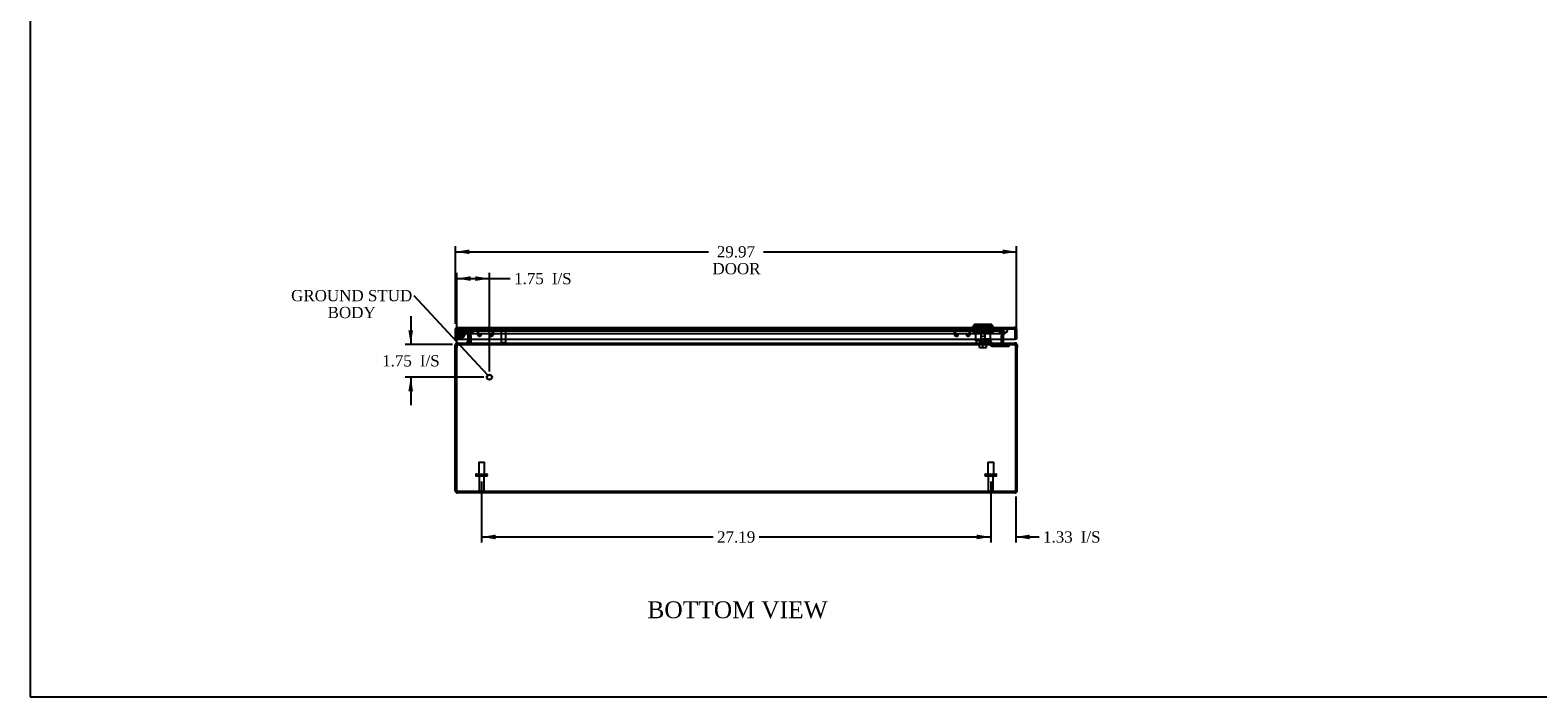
# Model space of a CAD drawing. Header units: inches. Extents: x 1 to 150, y -1 to 99.
# Tile 1 of 9: x 1 to 81, y 0 to 36. Entities that reach past the tile are written whole.
import ezdxf
from ezdxf import colors
from ezdxf.entities.mleader import LeaderData, LeaderLine
from ezdxf.enums import TextEntityAlignment as Align
from ezdxf.lldxf.tags import DXFTag
from ezdxf.math import Vec2, Vec3

# ---------------------------------------------------------------- set-up
doc = ezdxf.new("R2010")
doc.units = ezdxf.units.IN
doc.header["$MEASUREMENT"] = 0
for name, color, linetype in [('CAP02342', 7, 'Continuous'), ('COM52757', 7, 'Continuous'), ('COM52806', 7, 'Continuous'), ('COM70219', 7, 'Continuous'), ('Default', 7, 'Continuous'), ('HNG14573-1', 7, 'Continuous'), ('HNG14573-2', 7, 'Continuous'), ('LOK10000', 7, 'Continuous'), ('LOK10000CAM', 7, 'Continuous'), ('LOK10000NUT', 7, 'Continuous'), ('LOK10000SC', 7, 'Continuous'), ('PCOM53842', 7, 'Continuous'), ('PIN17645', 7, 'Continuous'), ('QLB20183', 7, 'Continuous'), ('STD21878', 7, 'Continuous'), ('STD26098', 7, 'Continuous')]:
    doc.layers.add(name, color=color, linetype=linetype)
doc.styles.add('SEACAD_Times_New_Roman', font='times.ttf')
tags = doc.linetypes.add('HIDDEN2', pattern=[0.1875, 0.125, -0.0625]).pattern_tags.tags
tags[6:7] = [DXFTag(74, 4), DXFTag(75, 0), DXFTag(340, '0'), DXFTag(46, 0.0), DXFTag(50, 0.0), DXFTag(44, 0.0), DXFTag(45, 0.0)]
tags[4:5] = [DXFTag(74, 4), DXFTag(75, 0), DXFTag(340, '0'), DXFTag(46, 0.0), DXFTag(50, 0.0), DXFTag(44, 0.0), DXFTag(45, 0.0)]
doc.dimstyles.new('HAMMOND_(STH_-_120x80)', dxfattribs={"dimtxt": 0.6, "dimasz": 0.75, "dimexe": 0.3, "dimexo": 0.3, "dimgap": 0.15, "dimtad": 0, "dimtih": 1, "dimtoh": 1, "dimzin": 0, "dimdsep": 46, "dimtxsty": 'SEACAD_Times_New_Roman', "dimblk1": '_SE_FILLED', "dimblk2": '_SE_FILLED', "dimsah": 1, "dimcen": 0.3, "dimadec": 0, "dimazin": 0, "dimtfac": 0.8, "dimtofl": 0, "dimtmove": 0, "dimatfit": 3, "dimfxl": 1, "dimtolj": 1, "dimtzin": 0, "dimarcsym": 0})

# ---------------------------------------------------------------- blocks, each defined once
blk = doc.blocks.new('_SE_FILLED')
at = {"color": 0}
blk.add_line((0, 0), (-1, 0), dxfattribs=at)
blk.add_solid([(0, 0), (-1, -0.1665), (-1, 0.1665), (0, 0)], dxfattribs=at)
blk = doc.blocks.new('SE5')
at = {"layer": 'CAP02342', "color": 7, "linetype": 'HIDDEN2'}
for radius in [0.146, 0.086]:
    blk.add_circle((23.619, 19.689), radius, dxfattribs=at)
at = {"layer": 'COM52757', "color": 7, "linetype": 'HIDDEN2'}
for p, q in [((24.029, 19.854), (24.099, 19.87)), ((24.094, 19.573), (24.029, 19.854)), ((24.094, 19.573), (24.164, 19.589)), ((24.094, 19.565), (24.094, 19.573)), ((24.094, 19.558), (24.094, 19.565)), ((24.094, 19.565), (24.166, 19.565)), ((24.094, 19.558), (24.166, 19.558)), ((24.094, 19.411), (24.094, 19.558)), ((24.164, 19.589), (24.099, 19.87)), ((24.108, 19.87), (52.581, 19.87)), ((24.108, 19.854), (24.108, 19.87)), ((24.108, 19.87), (24.175, 19.589)), ((24.108, 19.854), (24.175, 19.573)), ((24.108, 19.854), (52.581, 19.854)), ((24.166, 19.565), (24.164, 19.589)), ((24.166, 19.558), (24.166, 19.565)), ((24.166, 19.411), (24.166, 19.558)), ((24.175, 19.573), (24.175, 19.589)), ((24.175, 19.589), (24.176, 19.565)), ((24.176, 19.565), (24.175, 19.589)), ((24.175, 19.573), (24.176, 19.565)), ((24.176, 19.565), (24.178, 19.558)), ((24.178, 19.558), (24.178, 19.411)), ((52.511, 19.558), (52.513, 19.565)), ((52.511, 19.411), (52.511, 19.558)), ((52.513, 19.565), (52.514, 19.589)), ((52.514, 19.589), (52.513, 19.565)), ((52.513, 19.565), (52.514, 19.573)), ((52.514, 19.589), (52.581, 19.87)), ((52.514, 19.573), (52.581, 19.854)), ((52.514, 19.573), (52.514, 19.589)), ((52.525, 19.589), (52.522, 19.565)), ((52.594, 19.565), (52.522, 19.565)), ((52.522, 19.565), (52.522, 19.558)), ((52.522, 19.558), (52.522, 19.411)), ((52.594, 19.558), (52.522, 19.558)), ((52.59, 19.87), (52.525, 19.589)), ((52.595, 19.573), (52.525, 19.589)), ((52.581, 19.854), (52.581, 19.87)), ((52.66, 19.854), (52.59, 19.87)), ((52.595, 19.573), (52.594, 19.565)), ((52.594, 19.565), (52.594, 19.558)), ((52.594, 19.558), (52.594, 19.411)), ((52.66, 19.854), (52.595, 19.573)), ((23.452, 19.148), (23.452, 19.127)), ((23.452, 19.127), (23.487, 19.127)), ((23.486, 19.199), (23.486, 19.127)), ((23.486, 19.127), (53.203, 19.127)), ((24.058, 19.199), (24.058, 19.127)), ((24.101, 19.199), (24.101, 19.127)), ((24.153, 19.214), (24.164, 19.212)), ((24.178, 19.228), (24.178, 19.212)), ((52.511, 19.228), (52.511, 19.212)), ((52.536, 19.214), (52.525, 19.212)), ((52.588, 19.199), (52.588, 19.127)), ((52.63, 19.199), (52.63, 19.127)), ((53.202, 19.127), (53.236, 19.127)), ((53.203, 19.199), (53.203, 19.127)), ((53.236, 19.148), (53.236, 19.127)), ((23.452, 11.271), (23.452, 11.199)), ((53.236, 11.271), (23.452, 11.271)), ((23.844, 11.271), (23.844, 11.199)), ((24.344, 11.199), (24.344, 11.271)), ((52.344, 11.271), (52.344, 11.199)), ((52.844, 11.199), (52.844, 11.271)), ((53.236, 11.271), (53.236, 11.199))]:
    blk.add_line(p, q, dxfattribs=at)
at = {"layer": 'COM52757', "color": 7, "linetype": 'Continuous'}
for p, q in [((24.094, 19.235), (24.094, 19.411)), ((24.166, 19.235), (24.166, 19.411)), ((24.178, 19.411), (24.178, 19.235)), ((52.511, 19.235), (52.511, 19.411)), ((52.522, 19.411), (52.522, 19.235)), ((52.594, 19.411), (52.594, 19.235)), ((23.344, 18.963), (23.344, 19.091)), ((23.344, 19.091), (23.416, 19.091)), ((23.344, 11.307), (23.344, 18.963)), ((23.416, 18.963), (23.416, 19.091)), ((23.416, 11.307), (23.416, 18.963)), ((23.417, 11.307), (23.417, 18.963)), ((23.452, 19.199), (23.452, 19.148)), ((23.452, 19.199), (23.487, 19.199)), ((23.486, 19.199), (53.203, 19.199)), ((24.094, 19.228), (24.153, 19.214)), ((24.178, 19.235), (24.178, 19.228)), ((52.511, 19.228), (52.511, 19.235)), ((52.595, 19.228), (52.536, 19.214)), ((53.203, 19.199), (53.236, 19.199)), ((53.236, 19.199), (53.236, 19.148)), ((53.344, 19.091), (53.272, 19.091)), ((53.272, 19.091), (53.272, 18.963)), ((53.272, 11.307), (53.272, 18.963)), ((53.272, 11.307), (53.272, 18.963)), ((53.344, 19.091), (53.344, 18.963)), ((53.344, 11.307), (53.344, 18.963)), ((23.344, 11.307), (23.416, 11.307)), ((53.344, 11.307), (53.272, 11.307)), ((53.236, 11.199), (23.452, 11.199))]:
    blk.add_line(p, q, dxfattribs=at)
for centre, radius, start, end in [((23.452, 19.091), 0.108, 90, 180), ((23.452, 19.091), 0.036, 90, 180), ((23.799, 18.963), 0.382, 160.31827, 180), ((24.058, 19.235), 0.036, 270, 347.2321), ((24.058, 19.235), 0.036, 347.2321, 360), ((24.092, 19.343), 0.144, 273.51861, 306.60564), ((24.058, 19.235), 0.108, 352.06095, 360), ((52.596, 19.341), 0.142, 233.15584, 266.71991), ((52.63, 19.235), 0.108, 180, 187.93905), ((52.63, 19.235), 0.036, 180, 192.7679), ((52.63, 19.235), 0.036, 192.7679, 270), ((53.236, 19.091), 0.108, 0, 90), ((53.236, 19.091), 0.036, 0, 90), ((52.89, 18.963), 0.382, 0, 19.68173), ((23.452, 11.307), 0.108, 180, 270), ((23.452, 11.307), 0.036, 180, 204.02246), ((53.236, 11.307), 0.108, 270, 360), ((53.236, 11.307), 0.036, 335.97754, 360)]:
    blk.add_arc(centre, radius, start, end, dxfattribs=at)
at = {"layer": 'COM52757', "color": 7, "linetype": 'HIDDEN2'}
for centre, radius, start, end in [((24.058, 19.235), 0.108, 270, 347.2321), ((24.058, 19.235), 0.108, 347.2321, 352.06095), ((52.63, 19.235), 0.108, 187.93905, 192.7679), ((52.63, 19.235), 0.108, 192.7679, 270), ((23.452, 11.307), 0.036, 204.02246, 270), ((53.236, 11.307), 0.036, 270, 335.97754)]:
    blk.add_arc(centre, radius, start, end, dxfattribs=at)
at = {"layer": 'COM52757', "color": 7, "linetype": 'Continuous'}
for points, knots in [([(23.486, 19.199), (23.485, 19.199), (23.484, 19.199), (23.481, 19.199), (23.479, 19.198), (23.477, 19.196), (23.474, 19.194), (23.472, 19.192), (23.47, 19.19), (23.468, 19.186), (23.466, 19.183), (23.463, 19.179), (23.461, 19.175), (23.458, 19.167), (23.454, 19.154), (23.449, 19.138), (23.446, 19.125), (23.443, 19.114), (23.441, 19.103), (23.44, 19.095), (23.439, 19.091)], [0, 0, 0, 0, 0.039722, 0.079636, 0.119739, 0.160028, 0.200502, 0.241156, 0.281988, 0.322996, 0.364176, 0.405525, 0.447041, 0.48872, 0.614531, 0.741686, 0.80582, 0.870258, 0.934989, 1, 1, 1, 1]), ([(53.25, 19.091), (53.25, 19.094), (53.249, 19.098), (53.247, 19.104), (53.246, 19.111), (53.245, 19.117), (53.243, 19.123), (53.242, 19.129), (53.241, 19.135), (53.239, 19.14), (53.238, 19.146), (53.236, 19.151), (53.234, 19.156), (53.233, 19.161), (53.231, 19.166), (53.228, 19.174), (53.224, 19.183), (53.218, 19.191), (53.214, 19.196), (53.21, 19.198), (53.207, 19.199), (53.204, 19.199), (53.203, 19.199)], [0, 0, 0, 0, 0.037191, 0.074292, 0.1113, 0.148214, 0.185032, 0.22175, 0.258368, 0.294882, 0.331291, 0.367592, 0.403784, 0.439864, 0.475831, 0.511682, 0.636051, 0.758907, 0.819804, 0.880292, 0.94036, 1, 1, 1, 1]), ([(23.452, 11.199), (23.449, 11.199), (23.446, 11.202), (23.44, 11.213), (23.438, 11.221), (23.432, 11.241), (23.429, 11.253), (23.423, 11.279), (23.42, 11.293), (23.417, 11.307)], [0, 0, 0, 0, 0.25, 0.25, 0.5, 0.5, 0.75, 0.75, 1, 1, 1, 1]), ([(53.272, 11.307), (53.269, 11.293), (53.266, 11.279), (53.26, 11.253), (53.257, 11.241), (53.251, 11.221), (53.248, 11.213), (53.242, 11.202), (53.239, 11.199), (53.236, 11.199)], [0, 0, 0, 0, 0.25, 0.25, 0.5, 0.5, 0.75, 0.75, 1, 1, 1, 1])]:
    blk.add_open_spline(points, degree=3, knots=knots, dxfattribs=at)
at = {"layer": 'COM52757', "color": 7, "linetype": 'HIDDEN2'}
for points, knots in [([(23.486, 19.127), (23.481, 19.127), (23.476, 19.127), (23.468, 19.123), (23.463, 19.121), (23.455, 19.114), (23.452, 19.11), (23.445, 19.101), (23.442, 19.097), (23.439, 19.091)], [0, 0, 0, 0, 0.25, 0.25, 0.5, 0.5, 0.75, 0.75, 1, 1, 1, 1]), ([(24.178, 19.212), (24.171, 19.2), (24.165, 19.188), (24.152, 19.168), (24.146, 19.159), (24.133, 19.143), (24.127, 19.138), (24.114, 19.13), (24.107, 19.127), (24.101, 19.127)], [0, 0, 0, 0, 0.25, 0.25, 0.5, 0.5, 0.75, 0.75, 1, 1, 1, 1]), ([(52.588, 19.127), (52.581, 19.127), (52.575, 19.13), (52.562, 19.138), (52.556, 19.143), (52.543, 19.159), (52.537, 19.168), (52.524, 19.188), (52.517, 19.2), (52.511, 19.212)], [0, 0, 0, 0, 0.25, 0.25, 0.5, 0.5, 0.75, 0.75, 1, 1, 1, 1]), ([(53.25, 19.091), (53.247, 19.097), (53.244, 19.101), (53.237, 19.11), (53.233, 19.114), (53.226, 19.121), (53.221, 19.123), (53.212, 19.127), (53.208, 19.127), (53.203, 19.127)], [0, 0, 0, 0, 0.25, 0.25, 0.5, 0.5, 0.75, 0.75, 1, 1, 1, 1]), ([(23.452, 11.271), (23.446, 11.271), (23.44, 11.275), (23.429, 11.289), (23.423, 11.298), (23.417, 11.307)], [0, 0, 0, 0, 0.5, 0.5, 1, 1, 1, 1]), ([(53.272, 11.307), (53.266, 11.298), (53.26, 11.289), (53.248, 11.275), (53.242, 11.271), (53.236, 11.271)], [0, 0, 0, 0, 0.5, 0.5, 1, 1, 1, 1])]:
    blk.add_open_spline(points, degree=3, knots=knots, dxfattribs=at)
at = {"layer": 'COM52806', "color": 7, "linetype": 'Continuous'}
for p, q in [((23.348, 19.411), (23.348, 19.928)), ((23.348, 19.411), (23.42, 19.411)), ((23.42, 19.979), (23.394, 20.016)), ((23.42, 19.979), (23.42, 19.928)), ((23.42, 19.928), (23.42, 19.928)), ((23.42, 19.411), (23.42, 19.928)), ((23.421, 19.928), (23.421, 20.016)), ((23.421, 19.928), (23.421, 19.411)), ((23.421, 19.411), (53.245, 19.411)), ((23.456, 20.036), (53.209, 20.036)), ((23.456, 20.036), (23.456, 20.036)), ((23.456, 20.036), (23.456, 20.036)), ((23.456, 20.036), (23.456, 20.036)), ((53.209, 20.036), (53.21, 20.036)), ((53.21, 20.036), (53.21, 20.036)), ((53.21, 20.036), (53.21, 20.036)), ((53.245, 19.928), (53.245, 20.016)), ((53.246, 19.928), (53.245, 19.928)), ((53.245, 19.928), (53.245, 19.411)), ((53.245, 19.411), (53.245, 19.928)), ((53.317, 19.411), (53.245, 19.411)), ((53.246, 19.979), (53.272, 20.016)), ((53.246, 19.928), (53.246, 19.979)), ((53.317, 19.928), (53.317, 19.411))]:
    blk.add_line(p, q, dxfattribs=at)
at = {"layer": 'COM52806', "color": 7, "linetype": 'HIDDEN2'}
for p, q in [((23.421, 19.928), (23.421, 19.928)), ((23.456, 20.036), (23.456, 19.964)), ((23.456, 19.964), (23.456, 20.036)), ((23.456, 19.964), (53.209, 19.964)), ((51.126, 19.964), (51.126, 20.036)), ((51.29, 19.964), (51.29, 20.036)), ((51.752, 19.964), (51.752, 20.036)), ((51.917, 19.964), (51.917, 20.036)), ((53.209, 19.964), (53.209, 20.036)), ((53.21, 20.036), (53.21, 19.964)), ((53.245, 19.928), (53.245, 19.928))]:
    blk.add_line(p, q, dxfattribs=at)
at = {"layer": 'COM52806', "color": 7, "linetype": 'Continuous'}
for centre, start, end in [((23.456, 19.928), 125.52652, 180), ((23.456, 19.928), 90.21754, 125.52652), ((23.456, 19.928), 90, 90.10085), ((53.209, 19.928), 89.89915, 90), ((53.209, 19.928), 54.47348, 89.78246), ((53.209, 19.928), 0, 54.47348)]:
    blk.add_arc(centre, 0.108, start, end, dxfattribs=at)
at = {"layer": 'COM52806', "color": 7, "linetype": 'HIDDEN2'}
for centre, start, end in [((23.456, 19.928), 90.30255, 180), ((23.457, 19.928), 90.30255, 180), ((23.456, 19.928), 90, 90.30255), ((53.209, 19.928), 89.69745, 90), ((53.209, 19.928), 0, 89.69745), ((53.209, 19.928), 0, 89.69745)]:
    blk.add_arc(centre, 0.036, start, end, dxfattribs=at)
for points, knots in [([(23.456, 20.036), (23.456, 20.031), (23.456, 20.025), (23.456, 20.019), (23.456, 20.013), (23.456, 20.006), (23.455, 20), (23.455, 19.999), (23.455, 19.997), (23.455, 19.996), (23.455, 19.994), (23.455, 19.993), (23.454, 19.991), (23.454, 19.991), (23.453, 19.99), (23.453, 19.99), (23.452, 19.989), (23.452, 19.989), (23.451, 19.988), (23.448, 19.987), (23.445, 19.987), (23.442, 19.986), (23.439, 19.985), (23.436, 19.985), (23.433, 19.984), (23.429, 19.982), (23.424, 19.981), (23.42, 19.979)], [0, 0, 0, 0, 0.186705, 0.186705, 0.186705, 0.38114, 0.38114, 0.38114, 0.429837, 0.429837, 0.429837, 0.479528, 0.479528, 0.479528, 0.504062, 0.504062, 0.504062, 0.535578, 0.535578, 0.535578, 0.673413, 0.673413, 0.673413, 0.81014, 0.81014, 0.81014, 1, 1, 1, 1]), ([(23.421, 19.979), (23.426, 19.981), (23.431, 19.983), (23.44, 19.985), (23.443, 19.986), (23.447, 19.987), (23.448, 19.987), (23.451, 19.988), (23.452, 19.989), (23.454, 19.991), (23.455, 19.993), (23.455, 19.997), (23.456, 19.999), (23.456, 20.005), (23.456, 20.009), (23.456, 20.021), (23.456, 20.029), (23.456, 20.036)], [0, 0, 0, 0, 0.25, 0.25, 0.375, 0.375, 0.4375, 0.4375, 0.5, 0.5, 0.5625, 0.5625, 0.625, 0.625, 0.75, 0.75, 1, 1, 1, 1]), ([(53.246, 19.979), (53.24, 19.981), (53.235, 19.983), (53.226, 19.985), (53.224, 19.986), (53.219, 19.987), (53.218, 19.987), (53.215, 19.988), (53.214, 19.989), (53.212, 19.991), (53.211, 19.993), (53.211, 19.997), (53.211, 19.999), (53.21, 20.005), (53.21, 20.009), (53.21, 20.021), (53.21, 20.029), (53.21, 20.036)], [0, 0, 0, 0, 0.25, 0.25, 0.375, 0.375, 0.4375, 0.4375, 0.5, 0.5, 0.5625, 0.5625, 0.625, 0.625, 0.75, 0.75, 1, 1, 1, 1]), ([(53.21, 20.036), (53.21, 20.031), (53.21, 20.025), (53.21, 20.019), (53.21, 20.013), (53.21, 20.006), (53.21, 20), (53.21, 19.999), (53.21, 19.997), (53.211, 19.996), (53.211, 19.994), (53.211, 19.993), (53.212, 19.991), (53.212, 19.991), (53.212, 19.99), (53.213, 19.99), (53.213, 19.989), (53.214, 19.989), (53.215, 19.988), (53.218, 19.987), (53.221, 19.987), (53.224, 19.986), (53.227, 19.985), (53.23, 19.985), (53.233, 19.984), (53.237, 19.982), (53.241, 19.981), (53.245, 19.979)], [0, 0, 0, 0, 0.186705, 0.186705, 0.186705, 0.38114, 0.38114, 0.38114, 0.429837, 0.429837, 0.429837, 0.479528, 0.479528, 0.479528, 0.504062, 0.504062, 0.504062, 0.535578, 0.535578, 0.535578, 0.673413, 0.673413, 0.673413, 0.81014, 0.81014, 0.81014, 1, 1, 1, 1])]:
    blk.add_open_spline(points, degree=3, knots=knots, dxfattribs=at)
at = {"layer": 'COM52806', "color": 7, "linetype": 'Continuous'}
for points in [[(23.421, 20.016), (23.427, 20.023), (23.432, 20.028), (23.444, 20.035), (23.45, 20.036), (23.456, 20.036)], [(53.245, 20.016), (53.239, 20.023), (53.233, 20.028), (53.222, 20.035), (53.216, 20.036), (53.21, 20.036)]]:
    blk.add_open_spline(points, degree=3, knots=[0, 0, 0, 0, 0.5, 0.5, 1, 1, 1, 1], dxfattribs=at)
at = {"layer": 'COM70219', "color": 7, "linetype": 'HIDDEN2'}
for p, q in [((23.834, 19.963), (24.333, 19.963)), ((23.834, 19.962), (23.834, 19.963)), ((23.834, 19.962), (24.333, 19.962)), ((24.083, 19.96), (23.834, 19.962)), ((24.332, 19.962), (24.083, 19.96)), ((24.083, 19.96), (24.333, 19.96)), ((24.083, 19.714), (24.333, 19.714)), ((24.332, 19.963), (24.332, 19.962)), ((24.333, 19.963), (52.355, 19.963)), ((24.333, 19.962), (52.355, 19.962)), ((24.333, 19.96), (52.355, 19.96)), ((24.333, 19.714), (52.355, 19.714)), ((52.355, 19.963), (52.854, 19.963)), ((52.355, 19.962), (52.854, 19.962)), ((52.355, 19.96), (52.605, 19.96)), ((52.355, 19.714), (52.605, 19.714)), ((52.356, 19.963), (52.356, 19.962)), ((52.356, 19.962), (52.605, 19.96)), ((52.605, 19.96), (52.854, 19.962)), ((52.854, 19.962), (52.854, 19.963))]:
    blk.add_line(p, q, dxfattribs=at)
for centre in [(24.083, 19.964), (52.605, 19.964)]:
    blk.add_arc(centre, 0.25, 180, 0, dxfattribs=at)
at = {"layer": 'HNG14573-1', "color": 7, "linetype": 'HIDDEN2'}
for p, q in [((23.905, 19.867), (23.619, 19.867)), ((23.905, 19.81), (23.619, 19.81)), ((23.713, 19.766), (23.757, 19.802)), ((23.805, 19.81), (24.019, 19.64)), ((23.824, 19.867), (24.07, 19.672)), ((23.853, 19.81), (23.853, 19.867)), ((24.037, 19.562), (23.996, 19.738)), ((24.037, 19.411), (24.037, 19.556)), ((24.05, 19.684), (24.059, 19.641)), ((24.092, 19.575), (24.052, 19.751)), ((24.077, 19.418), (24.077, 19.374)), ((24.116, 19.652), (24.105, 19.7)), ((24.134, 19.372), (24.134, 19.421))]:
    blk.add_line(p, q, dxfattribs=at)
at = {"layer": 'HNG14573-1', "color": 7, "linetype": 'Continuous'}
for p, q in [((24.037, 19.277), (24.037, 19.411)), ((23.956, 19.256), (24.016, 19.256)), ((23.956, 19.256), (23.956, 19.199))]:
    blk.add_line(p, q, dxfattribs=at)
at = {"layer": 'HNG14573-1', "color": 7, "linetype": 'HIDDEN2'}
for centre, radius, start, end in [((23.619, 19.689), 0.178, 90, 39.40749), ((23.619, 19.689), 0.121, 90, 39.40749), ((23.905, 19.717), 0.15, 13, 90), ((23.905, 19.717), 0.093, 13, 90), ((24.054, 19.741), 0.057, 193, 265.64774), ((24.088, 19.592), 0.057, 120.35226, 193), ((24.008, 19.556), 0.029, 0, 13), ((24.094, 19.473), 0.057, 180, 252.64774), ((24.094, 19.32), 0.057, 107.35226, 180), ((24.049, 19.687), 0.057, 13, 85.64774), ((24.06, 19.639), 0.057, 300.35226, 13), ((24.008, 19.556), 0.086, 0, 13), ((24.077, 19.421), 0.057, 0, 72.64774), ((24.077, 19.372), 0.057, 287.35226, 0)]:
    blk.add_arc(centre, radius, start, end, dxfattribs=at)
at = {"layer": 'HNG14573-1', "color": 7, "linetype": 'Continuous'}
for radius in [0.078, 0.021]:
    blk.add_arc((24.016, 19.277), radius, 270, 0, dxfattribs=at)
at = {"layer": 'HNG14573-2', "color": 7, "linetype": 'HIDDEN2'}
for radius in [0.228, 0.12]:
    blk.add_circle((23.619, 19.689), radius, dxfattribs=at)
for radius, start, end in [(0.228, 180, 0), (0.199, 0, 178.38815), (0.199, 181.61185, 0), (0.228, 0, 90)]:
    blk.add_arc((23.619, 19.689), radius, start, end, dxfattribs=at)
at = {"layer": 'HNG14573-2', "color": 7, "linetype": 'Continuous'}
blk.add_arc((23.619, 19.689), 0.199, 178.38815, 181.61185, dxfattribs=at)
at = {"layer": 'LOK10000', "color": 7, "linetype": 'Continuous'}
for p, q in [((51.071, 20.196), (50.971, 20.096)), ((51.971, 20.196), (51.071, 20.196)), ((52.071, 20.096), (51.971, 20.196)), ((52.071, 20.096), (50.971, 20.096)), ((50.971, 20.096), (50.971, 20.036)), ((52.071, 20.036), (52.071, 20.096))]:
    blk.add_line(p, q, dxfattribs=at)
at = {"layer": 'LOK10000', "color": 7, "linetype": 'HIDDEN2'}
for p, q in [((51.209, 20.196), (51.209, 20.166)), ((51.209, 20.166), (51.834, 20.166)), ((51.209, 20.166), (51.209, 20.106)), ((51.211, 20.106), (51.211, 20.166)), ((51.832, 20.106), (51.832, 20.166)), ((51.834, 20.166), (51.834, 20.196)), ((51.834, 20.106), (51.834, 20.166)), ((51.126, 19.966), (51.126, 20.036)), ((51.129, 19.966), (51.129, 19.326)), ((51.521, 19.326), (51.129, 19.326)), ((51.211, 20.106), (51.209, 20.106)), ((51.832, 20.106), (51.211, 20.106)), ((51.29, 19.966), (51.29, 20.036)), ((51.364, 19.226), (51.364, 19.326)), ((51.521, 19.796), (51.405, 19.726)), ((51.637, 19.726), (51.405, 19.726)), ((51.405, 19.726), (51.405, 19.226)), ((51.637, 19.726), (51.521, 19.796)), ((51.521, 19.426), (51.914, 19.426)), ((51.521, 19.426), (51.521, 19.326)), ((51.637, 19.226), (51.637, 19.726)), ((51.679, 19.226), (51.679, 19.426)), ((51.752, 19.966), (51.752, 20.036)), ((51.832, 20.106), (51.834, 20.106)), ((51.877, 19.326), (51.914, 19.326)), ((51.914, 19.426), (51.914, 19.966)), ((51.914, 19.426), (51.914, 19.326)), ((51.917, 19.966), (51.917, 20.036)), ((51.679, 19.226), (51.364, 19.226))]:
    blk.add_line(p, q, dxfattribs=at)
at = {"layer": 'LOK10000CAM', "color": 7, "linetype": 'HIDDEN2'}
for p, q in [((51.152, 19.326), (51.152, 19.176)), ((51.364, 19.326), (51.364, 19.176)), ((51.521, 19.326), (51.822, 19.326)), ((51.679, 19.326), (51.679, 19.176)), ((51.822, 19.326), (51.877, 19.326)), ((51.822, 19.176), (51.822, 19.326)), ((51.877, 19.326), (52.07, 19.161)), ((51.406, 19.176), (51.152, 19.176)), ((51.822, 19.176), (51.406, 19.176)), ((52.014, 19.011), (51.822, 19.176)), ((52.774, 19.011), (52.014, 19.011)), ((52.07, 19.161), (52.774, 19.161)), ((52.774, 19.161), (52.899, 19.161)), ((52.899, 19.011), (52.774, 19.011)), ((52.899, 19.161), (52.899, 19.011))]:
    blk.add_line(p, q, dxfattribs=at)
at = {"layer": 'LOK10000NUT', "color": 7, "linetype": 'HIDDEN2'}
for p, q in [((50.991, 19.966), (51.521, 19.966)), ((50.991, 19.966), (50.991, 19.751)), ((50.991, 19.751), (51.521, 19.751)), ((51.129, 19.966), (51.129, 19.751)), ((51.521, 19.966), (52.051, 19.966)), ((51.521, 19.966), (51.521, 19.751)), ((51.521, 19.751), (52.051, 19.751)), ((51.914, 19.751), (51.914, 19.966)), ((52.051, 19.966), (52.051, 19.751))]:
    blk.add_line(p, q, dxfattribs=at)
at = {"layer": 'LOK10000SC', "color": 7, "linetype": 'HIDDEN2'}
for p, q in [((51.637, 19.551), (51.405, 19.551)), ((51.405, 19.551), (51.405, 19.176)), ((51.637, 19.176), (51.637, 19.551)), ((51.259, 19.176), (51.259, 19.106)), ((51.784, 19.106), (51.259, 19.106)), ((51.329, 18.969), (51.329, 19.106)), ((51.329, 18.969), (51.521, 18.969)), ((51.521, 18.969), (51.521, 19.106)), ((51.521, 18.969), (51.714, 18.969)), ((51.714, 18.969), (51.714, 19.106)), ((51.784, 19.106), (51.784, 19.176))]:
    blk.add_line(p, q, dxfattribs=at)
at = {"layer": 'PCOM53842', "color": 7, "linetype": 'HIDDEN2'}
for p, q in [((24.545, 19.639), (24.545, 19.883)), ((24.583, 19.639), (24.583, 19.883)), ((24.626, 19.926), (25.277, 19.926)), ((24.652, 19.596), (24.626, 19.596)), ((24.652, 19.558), (24.626, 19.558)), ((24.695, 19.676), (24.695, 19.639)), ((24.733, 19.676), (24.695, 19.676)), ((24.733, 19.676), (24.733, 19.639)), ((25.17, 19.639), (25.17, 19.676)), ((25.17, 19.676), (25.208, 19.676)), ((25.208, 19.639), (25.208, 19.676)), ((25.277, 19.596), (25.251, 19.596)), ((25.277, 19.558), (25.251, 19.558)), ((25.32, 19.883), (25.32, 19.639)), ((25.358, 19.883), (25.358, 19.639)), ((50.008, 19.639), (50.008, 19.883)), ((50.046, 19.639), (50.046, 19.883)), ((50.089, 19.926), (50.739, 19.926)), ((50.115, 19.596), (50.089, 19.596)), ((50.115, 19.558), (50.089, 19.558)), ((50.158, 19.676), (50.158, 19.639)), ((50.196, 19.676), (50.158, 19.676)), ((50.196, 19.676), (50.196, 19.639)), ((50.632, 19.639), (50.632, 19.676)), ((50.632, 19.676), (50.67, 19.676)), ((50.67, 19.639), (50.67, 19.676)), ((50.739, 19.596), (50.713, 19.596)), ((50.739, 19.558), (50.713, 19.558)), ((50.782, 19.883), (50.782, 19.639)), ((50.82, 19.883), (50.82, 19.639))]:
    blk.add_line(p, q, dxfattribs=at)
for centre, radius, start, end in [((24.626, 19.883), 0.081, 90, 180), ((24.626, 19.639), 0.081, 180, 270), ((24.626, 19.883), 0.043, 90, 180), ((24.626, 19.639), 0.043, 180, 270), ((24.652, 19.639), 0.043, 270, 0), ((24.652, 19.639), 0.081, 270, 0), ((25.251, 19.639), 0.081, 180, 270), ((25.251, 19.639), 0.043, 180, 270), ((25.277, 19.883), 0.081, 0, 90), ((25.277, 19.883), 0.043, 0, 90), ((25.277, 19.639), 0.043, 270, 0), ((25.277, 19.639), 0.081, 270, 0), ((50.089, 19.883), 0.081, 90, 180), ((50.089, 19.639), 0.081, 180, 270), ((50.089, 19.883), 0.043, 90, 180), ((50.089, 19.639), 0.043, 180, 270), ((50.115, 19.639), 0.043, 270, 0), ((50.115, 19.639), 0.081, 270, 0), ((50.713, 19.639), 0.081, 180, 270), ((50.713, 19.639), 0.043, 180, 270), ((50.739, 19.883), 0.081, 0, 90), ((50.739, 19.883), 0.043, 0, 90), ((50.739, 19.639), 0.043, 270, 0), ((50.739, 19.639), 0.081, 270, 0)]:
    blk.add_arc(centre, radius, start, end, dxfattribs=at)
at = {"layer": 'PIN17645', "color": 7, "linetype": 'HIDDEN2'}
for radius in [0.188, 0.113, 0.063, 0.05]:
    blk.add_circle((23.619, 19.689), radius, dxfattribs=at)
at = {"layer": 'QLB20183', "color": 7, "linetype": 'HIDDEN2'}
for p, q in [((25.67, 19.934), (25.67, 19.964)), ((26.045, 19.934), (25.67, 19.934)), ((29.295, 19.934), (26.045, 19.934)), ((26.822, 19.936), (26.822, 19.918)), ((26.822, 19.919), (26.844, 19.919)), ((26.83, 19.936), (26.83, 19.918)), ((26.833, 19.919), (26.833, 19.934)), ((26.837, 19.936), (26.837, 19.918)), ((26.839, 19.919), (26.839, 19.934)), ((26.844, 19.919), (26.936, 19.919)), ((26.845, 19.936), (26.845, 19.918)), ((26.848, 19.919), (26.848, 19.934)), ((26.858, 19.919), (26.858, 19.934)), ((26.864, 19.919), (26.864, 19.934)), ((26.89, 19.919), (26.89, 19.934)), ((26.902, 19.919), (26.902, 19.934)), ((26.903, 19.919), (26.903, 19.934)), ((26.909, 19.919), (26.909, 19.934)), ((26.912, 19.919), (26.912, 19.934)), ((26.921, 19.919), (26.921, 19.934)), ((26.921, 19.919), (26.942, 19.919)), ((26.936, 19.919), (26.936, 19.934)), ((26.936, 19.919), (26.964, 19.919)), ((26.942, 19.919), (26.942, 19.934)), ((26.946, 19.919), (26.946, 19.934)), ((26.954, 19.919), (26.954, 19.934)), ((26.954, 19.919), (26.954, 19.934)), ((26.956, 19.918), (26.956, 19.936)), ((26.964, 19.919), (26.964, 19.934)), ((26.965, 19.919), (26.965, 19.934)), ((26.967, 19.918), (26.967, 19.936)), ((27.041, 19.936), (27.041, 19.918)), ((27.041, 19.919), (27.06, 19.919)), ((27.044, 19.936), (27.044, 19.918)), ((27.055, 19.919), (27.055, 19.934)), ((27.055, 19.919), (27.055, 19.934)), ((27.055, 19.919), (27.078, 19.919)), ((27.059, 19.919), (27.059, 19.934)), ((27.06, 19.919), (27.06, 19.934)), ((27.06, 19.919), (27.155, 19.919)), ((27.07, 19.919), (27.07, 19.934)), ((27.073, 19.919), (27.073, 19.934)), ((27.078, 19.919), (27.078, 19.934)), ((27.137, 19.919), (27.137, 19.934)), ((27.137, 19.919), (27.161, 19.919)), ((27.142, 19.919), (27.142, 19.934)), ((27.142, 19.919), (27.142, 19.934)), ((27.145, 19.919), (27.145, 19.934)), ((27.155, 19.919), (27.155, 19.934)), ((27.155, 19.919), (27.174, 19.919)), ((27.156, 19.918), (27.156, 19.936)), ((27.16, 19.918), (27.16, 19.936)), ((27.161, 19.919), (27.161, 19.934)), ((27.165, 19.919), (27.165, 19.934)), ((27.171, 19.918), (27.171, 19.936)), ((27.174, 19.918), (27.174, 19.936)), ((27.255, 19.936), (27.255, 19.918)), ((27.257, 19.919), (27.257, 19.934)), ((27.257, 19.919), (27.264, 19.919)), ((27.264, 19.919), (27.379, 19.919)), ((27.314, 19.919), (27.314, 19.934)), ((27.329, 19.919), (27.329, 19.934)), ((27.379, 19.919), (27.387, 19.919)), ((27.381, 19.919), (27.381, 19.934)), ((27.387, 19.919), (27.387, 19.934)), ((27.387, 19.919), (27.387, 19.934)), ((27.387, 19.919), (27.387, 19.934)), ((27.389, 19.918), (27.389, 19.936)), ((27.389, 19.918), (27.389, 19.936)), ((27.468, 19.919), (27.468, 19.934)), ((27.468, 19.919), (27.491, 19.919)), ((27.472, 19.919), (27.472, 19.934)), ((27.481, 19.919), (27.481, 19.934)), ((27.483, 19.919), (27.483, 19.934)), ((27.489, 19.919), (27.489, 19.934)), ((27.491, 19.919), (27.491, 19.934)), ((27.491, 19.919), (27.56, 19.919)), ((27.492, 19.919), (27.492, 19.934)), ((27.497, 19.919), (27.497, 19.934)), ((27.502, 19.919), (27.502, 19.934)), ((27.511, 19.919), (27.511, 19.934)), ((27.513, 19.919), (27.513, 19.934)), ((27.56, 19.919), (27.56, 19.934)), ((27.56, 19.919), (27.579, 19.919)), ((27.569, 19.919), (27.569, 19.934)), ((27.579, 19.919), (27.579, 19.934)), ((27.579, 19.919), (27.59, 19.919)), ((27.582, 19.919), (27.582, 19.934)), ((27.588, 19.919), (27.588, 19.934)), ((27.59, 19.919), (27.59, 19.934)), ((27.59, 19.919), (27.599, 19.919)), ((27.599, 19.919), (27.599, 19.934)), ((27.599, 19.919), (27.603, 19.919)), ((27.603, 19.919), (27.603, 19.934)), ((27.685, 19.936), (27.685, 19.918)), ((27.685, 19.919), (27.685, 19.934)), ((27.685, 19.919), (27.827, 19.919)), ((27.687, 19.919), (27.687, 19.934)), ((27.689, 19.919), (27.689, 19.934)), ((27.698, 19.919), (27.698, 19.934)), ((27.7, 19.936), (27.7, 19.918)), ((27.7, 19.919), (27.7, 19.934)), ((27.7, 19.919), (27.7, 19.934)), ((27.705, 19.919), (27.705, 19.934)), ((27.715, 19.919), (27.715, 19.934)), ((27.785, 19.919), (27.785, 19.934)), ((27.786, 19.919), (27.786, 19.934)), ((27.805, 19.919), (27.805, 19.934)), ((27.808, 19.919), (27.808, 19.934)), ((27.812, 19.919), (27.812, 19.934)), ((27.82, 19.918), (27.82, 19.936)), ((27.827, 19.919), (27.827, 19.934)), ((27.877, 19.936), (27.877, 19.918)), ((27.884, 19.919), (27.884, 19.934)), ((27.884, 19.919), (27.905, 19.919)), ((27.887, 19.919), (27.887, 19.934)), ((27.891, 19.936), (27.891, 19.918)), ((27.892, 19.936), (27.892, 19.918)), ((27.892, 19.919), (27.921, 19.919)), ((27.897, 19.919), (27.897, 19.934)), ((27.899, 19.919), (27.899, 19.934)), ((27.905, 19.919), (27.905, 19.934)), ((27.905, 19.919), (27.936, 19.919)), ((27.907, 19.936), (27.907, 19.918)), ((27.909, 19.919), (27.909, 19.934)), ((27.913, 19.919), (27.913, 19.934)), ((27.921, 19.919), (27.921, 19.934)), ((27.929, 19.919), (27.929, 19.934)), ((27.936, 19.919), (28.045, 19.919)), ((28.011, 19.919), (28.011, 19.934)), ((28.026, 19.919), (28.026, 19.934)), ((28.045, 19.919), (28.053, 19.919)), ((28.053, 19.919), (28.053, 19.934)), ((28.055, 19.918), (28.055, 19.936)), ((28.091, 19.919), (28.091, 19.934)), ((28.091, 19.919), (28.252, 19.919)), ((28.106, 19.919), (28.106, 19.934)), ((28.158, 19.936), (28.158, 19.918)), ((28.16, 19.919), (28.16, 19.934)), ((28.203, 19.919), (28.203, 19.934)), ((28.217, 19.919), (28.217, 19.934)), ((28.252, 19.919), (28.26, 19.919)), ((28.26, 19.919), (28.26, 19.934)), ((28.262, 19.918), (28.262, 19.936)), ((28.302, 19.936), (28.302, 19.918)), ((28.302, 19.936), (28.302, 19.918)), ((28.304, 19.919), (28.304, 19.934)), ((28.304, 19.919), (28.32, 19.919)), ((28.316, 19.919), (28.316, 19.934)), ((28.317, 19.919), (28.317, 19.934)), ((28.32, 19.919), (28.32, 19.934)), ((28.32, 19.919), (28.406, 19.919)), ((28.328, 19.919), (28.324, 19.919)), ((28.328, 19.919), (28.328, 19.934)), ((28.329, 19.919), (28.329, 19.934)), ((28.355, 19.919), (28.355, 19.934)), ((28.389, 19.919), (28.389, 19.934)), ((28.406, 19.919), (28.406, 19.934)), ((28.406, 19.919), (28.434, 19.919)), ((28.409, 19.919), (28.409, 19.934)), ((28.409, 19.919), (28.409, 19.934)), ((28.434, 19.919), (28.434, 19.934)), ((28.434, 19.919), (28.444, 19.919)), ((28.442, 19.919), (28.442, 19.934)), ((28.443, 19.919), (28.443, 19.934)), ((28.444, 19.919), (28.444, 19.934)), ((28.446, 19.918), (28.446, 19.936)), ((28.453, 19.919), (28.453, 19.934)), ((28.454, 19.919), (28.459, 19.919)), ((28.459, 19.919), (28.459, 19.934)), ((28.48, 19.919), (28.459, 19.919)), ((28.465, 19.918), (28.465, 19.936)), ((28.48, 19.918), (28.48, 19.936)), ((29.67, 19.934), (29.295, 19.934)), ((29.67, 19.934), (29.67, 19.964))]:
    blk.add_line(p, q, dxfattribs=at)
at = {"layer": 'STD21878', "color": 7, "linetype": 'HIDDEN2'}
for p, q in [((25.78, 19.964), (25.78, 19.933)), ((26.061, 19.933), (25.78, 19.933)), ((25.795, 19.933), (25.795, 19.214)), ((26.045, 19.214), (26.045, 19.933)), ((26.061, 19.933), (26.061, 19.964)), ((26.045, 19.214), (25.795, 19.214))]:
    blk.add_line(p, q, dxfattribs=at)
for radius in [0.141, 0.125]:
    blk.add_circle((25.166, 17.377), radius, dxfattribs=at)
at = {"layer": 'STD26098', "color": 7, "linetype": 'HIDDEN2'}
for p, q in [((24.438, 12.178), (24.438, 12.138)), ((24.468, 12.208), (25.033, 12.208)), ((24.468, 12.108), (25.033, 12.108)), ((24.594, 12.833), (24.907, 12.833)), ((24.594, 12.833), (24.594, 12.208)), ((24.615, 12.108), (24.615, 11.331)), ((24.885, 11.331), (24.885, 12.108)), ((24.907, 12.208), (24.907, 12.833)), ((25.063, 12.138), (25.063, 12.178)), ((51.626, 12.178), (51.626, 12.138)), ((51.656, 12.208), (52.221, 12.208)), ((51.656, 12.108), (52.221, 12.108)), ((51.782, 12.833), (52.095, 12.833)), ((51.782, 12.833), (51.782, 12.208)), ((51.803, 12.108), (51.803, 11.331)), ((52.073, 11.331), (52.073, 12.108)), ((52.095, 12.208), (52.095, 12.833)), ((52.251, 12.138), (52.251, 12.178))]:
    blk.add_line(p, q, dxfattribs=at)
for centre, radius, start, end in [((24.468, 12.178), 0.03, 90, 180), ((24.468, 12.138), 0.03, 180, 270), ((25.033, 12.178), 0.03, 0, 90), ((25.033, 12.138), 0.03, 270, 0), ((51.656, 12.178), 0.03, 90, 180), ((51.656, 12.138), 0.03, 180, 270), ((52.221, 12.178), 0.03, 0, 90), ((52.221, 12.138), 0.03, 270, 0), ((24.675, 11.331), 0.06, 180, 270), ((24.825, 11.331), 0.06, 270, 0), ((51.863, 11.331), 0.06, 180, 270), ((52.013, 11.331), 0.06, 270, 0)]:
    blk.add_arc(centre, radius, start, end, dxfattribs=at)
blk = doc.blocks.new('DMBLK2314')
at = {"layer": 'Default', "linetype": 'Continuous'}
for points in [[(25.5, 8.723), (25.5, 8.973), (24.75, 8.848)], [(51.188, 8.723), (51.938, 8.848), (51.188, 8.973)]]:
    blk.add_hatch(color=7, dxfattribs=at).paths.add_polyline_path(points)
at = {"layer": 'Default', "color": 7, "linetype": 'Continuous'}
for p, q in [((24.75, 11.808), (24.75, 8.548)), ((51.938, 11.808), (51.938, 8.548)), ((24.75, 8.848), (37.111, 8.848)), ((39.578, 8.848), (51.938, 8.848))]:
    blk.add_line(p, q, dxfattribs=at)
at = {"layer": 'Default', "color": 7, "linetype": 'Continuous', "style": 'SEACAD_Times_New_Roman'}
blk.add_text('27.19', height=0.6, dxfattribs=at).set_placement((37.321, 9.148), align=Align.TOP_LEFT)
blk = doc.blocks.new('DMBLK2315')
at = {"layer": 'Default', "linetype": 'Continuous'}
for points in [[(51.188, 8.723), (51.938, 8.848), (51.188, 8.973)], [(54.022, 8.723), (54.022, 8.973), (53.272, 8.848)]]:
    blk.add_hatch(color=7, dxfattribs=at).paths.add_polyline_path(points)
at = {"layer": 'Default', "color": 7, "linetype": 'Continuous'}
for p, q in [((51.938, 11.808), (51.938, 8.548)), ((53.272, 11.007), (53.272, 8.548)), ((50.438, 8.848), (51.938, 8.848)), ((53.272, 8.848), (54.216, 8.848)), ((54.216, 8.848), (54.516, 8.848))]:
    blk.add_line(p, q, dxfattribs=at)
at = {"layer": 'Default', "color": 7, "linetype": 'Continuous', "style": 'SEACAD_Times_New_Roman'}
for s, p in [('1.33', (54.726, 9.148)), ('I/S', (56.738, 9.148))]:
    blk.add_text(s, height=0.6, dxfattribs=at).set_placement(p, align=Align.TOP_LEFT)
blk = doc.blocks.new('DMBLK2316')
at = {"layer": 'Default', "linetype": 'Continuous'}
for points in [[(24.167, 22.767), (23.417, 22.642), (24.167, 22.517)], [(24.416, 22.767), (24.416, 22.517), (25.166, 22.642)]]:
    blk.add_hatch(color=7, dxfattribs=at).paths.add_polyline_path(points)
at = {"layer": 'Default', "color": 7, "linetype": 'Continuous'}
for p, q in [((23.417, 19.263), (23.417, 22.942)), ((23.417, 22.642), (25.975, 22.642)), ((25.166, 17.677), (25.166, 22.942)), ((25.975, 22.642), (26.275, 22.642))]:
    blk.add_line(p, q, dxfattribs=at)
at = {"layer": 'Default', "color": 7, "linetype": 'Continuous', "style": 'SEACAD_Times_New_Roman'}
for s, p in [('1.75', (26.485, 22.942)), ('I/S', (28.497, 22.942))]:
    blk.add_text(s, height=0.6, dxfattribs=at).set_placement(p, align=Align.TOP_LEFT)
blk = doc.blocks.new('DMBLK2317')
at = {"layer": 'Default', "linetype": 'Continuous'}
for points in [[(20.839, 19.877), (20.964, 19.127), (21.089, 19.877)], [(20.839, 16.627), (21.089, 16.627), (20.964, 17.377)]]:
    blk.add_hatch(color=7, dxfattribs=at).paths.add_polyline_path(points)
at = {"layer": 'Default', "color": 7, "linetype": 'Continuous'}
for p, q in [((20.964, 20.627), (20.964, 19.127)), ((23.186, 19.127), (20.664, 19.127)), ((24.866, 17.377), (20.664, 17.377)), ((20.964, 17.377), (20.964, 15.877))]:
    blk.add_line(p, q, dxfattribs=at)
at = {"layer": 'Default', "color": 7, "linetype": 'Continuous', "style": 'SEACAD_Times_New_Roman'}
for s, p in [('1.75', (19.439, 18.552)), ('I/S', (21.452, 18.552))]:
    blk.add_text(s, height=0.6, dxfattribs=at).set_placement(p, align=Align.TOP_LEFT)
blk = doc.blocks.new('DMBLK2318')
at = {"layer": 'Default', "linetype": 'Continuous'}
for points in [[(24.098, 24.196), (23.348, 24.071), (24.098, 23.946)], [(52.567, 24.196), (52.567, 23.946), (53.317, 24.071)]]:
    blk.add_hatch(color=7, dxfattribs=at).paths.add_polyline_path(points)
at = {"layer": 'Default', "color": 7, "linetype": 'Continuous'}
for p, q in [((23.348, 20.228), (23.348, 24.371)), ((53.317, 19.97), (53.317, 24.371)), ((23.348, 24.071), (36.865, 24.071)), ((39.801, 24.071), (53.317, 24.071))]:
    blk.add_line(p, q, dxfattribs=at)
at = {"layer": 'Default', "color": 7, "linetype": 'Continuous', "style": 'SEACAD_Times_New_Roman'}
for s, p in [('29.97', (37.309, 24.371)), ('DOOR', (37.075, 23.471))]:
    blk.add_text(s, height=0.6, dxfattribs=at).set_placement(p, align=Align.TOP_LEFT)
blk = doc.blocks.new('BORDER')
at = {"layer": 'Default', "color": 7, "linetype": 'Continuous'}
for p, q in [((-41.86, 27.86), (-41.86, 0)), ((-41.86, 0), (0, 0))]:
    blk.add_line(p, q, dxfattribs=at)

msp = doc.modelspace()

# ---------------------------------------------------------------- block references
at = {"layer": 'Default', "color": 7, "xscale": 3.56, "yscale": 3.56, "zscale": 3.56}
msp.add_blockref('BORDER', (149.664, 0.311), dxfattribs=at)
at = {"layer": 'Default'}
msp.add_blockref('SE5', (0, 0), dxfattribs=at)

# ---------------------------------------------------------------- texts
at = {"layer": 'Default', "color": 7, "linetype": 'Continuous', "style": 'SEACAD_Times_New_Roman'}
msp.add_text('BOTTOM VIEW', height=0.9, dxfattribs=at).set_placement((33.599, 5.411), align=Align.TOP_LEFT)

# ---------------------------------------------------------------- dimensions: what is measured, and where the dimension line sits
at = {"layer": 'Default', "color": 7, "linetype": 'Continuous'}
dim = msp.add_linear_dim(base=(53.317, 24.071), p1=(23.348, 19.928), p2=(53.317, 19.67), text='\\A1;<>\\PDOOR', dimstyle='HAMMOND_(STH_-_120x80)', dxfattribs=at)
dim.commit()
dim.dimension.update_dxf_attribs({"geometry": 'DMBLK2318', "text_midpoint": (38.333, 24.071), "dimtype": 160})
for base, p1, p2, picture, middle in [((25.166, 22.642), (23.417, 18.963), (25.166, 17.377), 'DMBLK2316', (26.275, 22.642)), ((53.272, 8.848), (51.938, 12.108), (53.272, 11.307), 'DMBLK2315', (54.516, 8.848))]:
    dim = msp.add_linear_dim(base=base, p1=p1, p2=p2, text='\\A1;<> I/S', dimstyle='HAMMOND_(STH_-_120x80)', override={"dimtmove": 1}, dxfattribs=at)
    dim.commit()
    dim.dimension.update_dxf_attribs({"geometry": picture, "text_midpoint": middle, "dimtype": 160})
for base, p1, p2, angle, text, picture, middle, dimtype in [((20.964, 17.377), (23.486, 19.127), (25.166, 17.377), 90, '\\A1;<> I/S', 'DMBLK2317', (20.964, 18.252), 160), ((24.75, 8.848), (24.75, 12.108), (51.938, 12.108), 0, '\\A1;<>', 'DMBLK2314', (38.344, 8.848), 161)]:
    dim = msp.add_linear_dim(base=base, p1=p1, p2=p2, angle=angle, text=text, dimstyle='HAMMOND_(STH_-_120x80)', dxfattribs=at)
    dim.commit()
    dim.dimension.update_dxf_attribs({"geometry": picture, "text_midpoint": middle, "dimtype": dimtype})

# ---------------------------------------------------------------- leaders
ml = msp.add_multileader_mtext('Standard', dxfattribs=at)
ml.set_content('{\\pxsm0.9;\\fTimes New Roman|b0||i0||c0|p34;\\W1.;GROUND STUD\\PBODY\\P}', color=7)
ml.set_leader_properties()
ml.set_arrow_properties(name='_SE_FILLED')
ml.build(insert=Vec2(0, 0))
ml.multileader.update_dxf_attribs({"dogleg_length": 0, "arrow_head_size": 0.75})
ctx = ml.context
ctx.base_point, ctx.char_height, ctx.arrow_head_size, ctx.landing_gap_size = Vec3(14.589, 21.516), 0.6, 0.75, 0.21
ctx.text_align_type = 1
notes = []
notes.append((ctx, [(0, (1, 1, 0), (21.153, 21.726), (-1, 0), 0, [(0, [(25.082, 17.489)], 0, [])])]))
ctx.mtext.insert, ctx.mtext.alignment = Vec3(17.811, 22.032), 2
for ctx, leaders in notes:
    for number, flags, end, landing, length, lines in leaders:
        leader = LeaderData()
        leader.index, (leader.has_last_leader_line, leader.has_dogleg_vector, leader.attachment_direction) = number, flags
        leader.last_leader_point, leader.dogleg_vector, leader.dogleg_length = Vec3(end), Vec3(landing), length
        for number, points, colour, breaks in lines:
            line = LeaderLine()
            line.index, line.vertices, line.color, line.breaks = number, Vec3.list(points), colors.encode_raw_color(colour), breaks
            leader.lines.append(line)
        ctx.leaders.append(leader)

doc.saveas('drawing.dxf')
